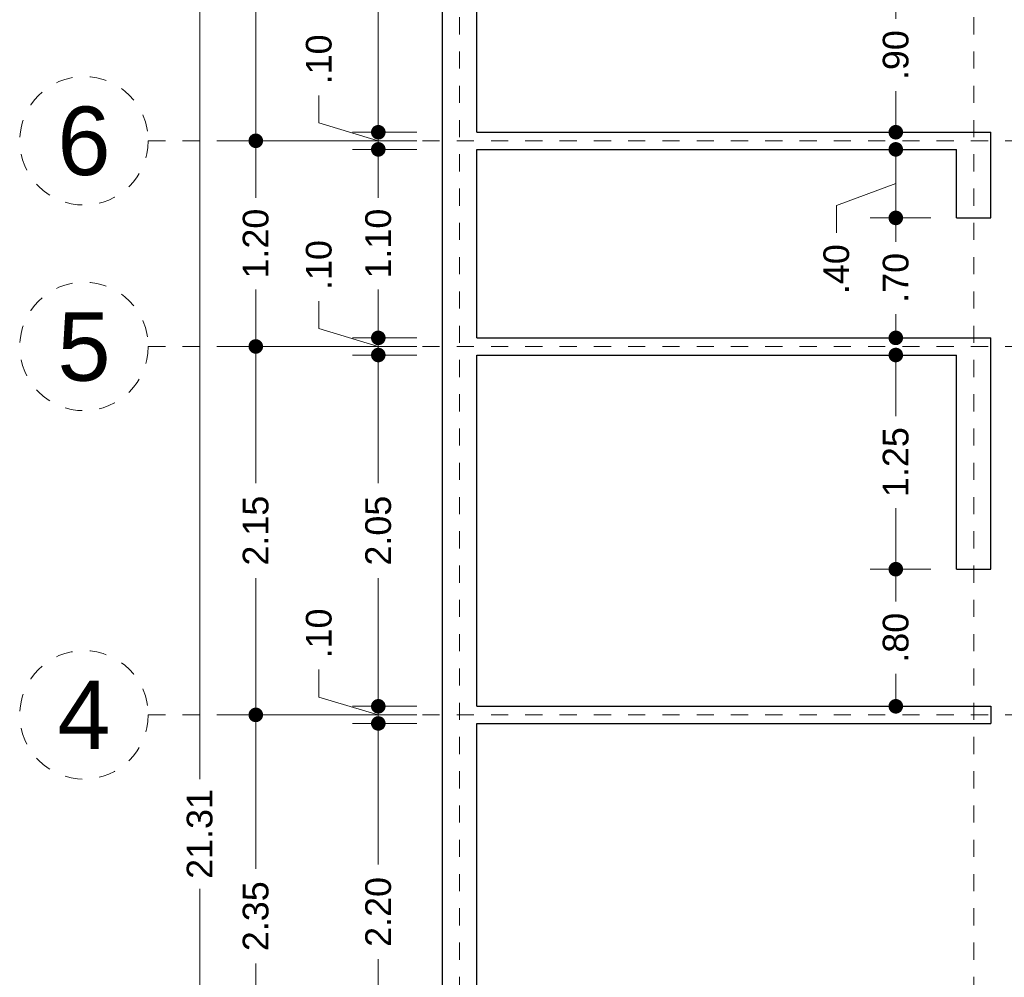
# Model space of a CAD drawing. Header units: millimetres. Extents: x -2.5 to 8.1, y -2.1 to 22.1.
# Tile 3 of 6: x -2.5 to 3.3, y 10 to 15.6. Entities that reach past the tile are written whole.
import ezdxf
from ezdxf.enums import TextEntityAlignment as Align

# ---------------------------------------------------------------- set-up
doc = ezdxf.new("R2010")
doc.units = ezdxf.units.MM
doc.header["$LTSCALE"] = 0.001
doc.linetypes.add('CENTER2', pattern=[28.575, 19.05, -3.175, 3.175, -3.175])
for name, color, linetype, lineweight in [('Cotas', 7, 'Continuous', 18), ('Ejes', 7, 'CENTER2', 5), ('Muros', 7, 'Continuous', 30)]:
    doc.layers.add(name, color=color, linetype=linetype, lineweight=lineweight)
doc.styles.get("Standard").update_dxf_attribs({"font": 'arial.ttf'})
doc.dimstyles.new('1-100', dxfattribs={"dimscale": 100, "dimtxt": 0.0015, "dimasz": 0.00085, "dimexe": 0.0015, "dimexo": 0.0015, "dimgap": 0.0008, "dimtad": 0, "dimzin": 4, "dimdsep": 46, "dimtxsty": 'Standard', "dimblk": 'DOT', "dimcen": 0.0009, "dimclrd": 256, "dimclre": 256, "dimclrt": 256, "dimadec": 0, "dimazin": 0, "dimtfac": 1, "dimtofl": 0, "dimtmove": 1, "dimatfit": 2, "dimfxl": 0.0015, "dimtfill": 1, "dimtolj": 1, "dimtzin": 4, "dimlwd": -1, "dimlwe": -1, "dimarcsym": 0})

# ---------------------------------------------------------------- blocks, each defined once
blk = doc.blocks.new('_DOT')
at = {"color": 0, "linetype": 'ByBlock'}
blk.add_line((-0.5, 0), (-1, 0), dxfattribs=at)
at = {"color": 0, "linetype": 'ByBlock', "const_width": 0.5}
blk.add_lwpolyline([(-0.25, 0, 1), (0.25, 0, 1)], format="xyb", close=True, dxfattribs=at)
blk = doc.blocks.new('*D11')
at = {"layer": 'Cotas', "transparency": 16777216}
for p, q in [((-0.15, 21.4799), (-1.5657, 21.4799)), ((-1.4157, 21.3949), (-1.4157, 11.1448)), ((-1.4157, 0.2549), (-1.4157, 10.505)), ((-0.15, 0.1699), (-1.5657, 0.1699))]:
    blk.add_line(p, q, dxfattribs=at)
at = {"layer": 'Defpoints', "color": 0, "transparency": 16777216}
for p in [(-1.4157, 21.4799), (0, 21.4799), (0, 0.1699)]:
    blk.add_point(p, dxfattribs=at)
at = {"layer": 'Cotas', "transparency": 16777216, "xscale": 0.08499999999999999, "yscale": 0.08499999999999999, "zscale": 0.08499999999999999}
for p, rotation in [((-1.4157, 21.4799), 90), ((-1.4157, 0.1699), 270)]:
    blk.add_blockref('_DOT', p, dxfattribs=dict(at, rotation=rotation))
at = {"layer": 'Cotas', "transparency": 16777216, "insert": (-1.4157, 10.8249), "char_height": 0.15, "attachment_point": 5, "rotation": 90, "bg_fill": 3, "box_fill_scale": 1.1, "bg_fill_color": 256, "bg_fill_true_color": 13158600, "bg_fill_transparency": 0}
blk.add_mtext('\\A1;21.31', dxfattribs=at)
blk = doc.blocks.new('*D14')
at = {"layer": 'Cotas', "transparency": 16777216}
for p, q in [((-0.15, 11.5199), (-1.2389, 11.5199)), ((-1.0889, 11.4349), (-1.0889, 10.6216)), ((-1.0889, 9.2549), (-1.0889, 10.0683)), ((-0.15, 9.1699), (-1.2389, 9.1699))]:
    blk.add_line(p, q, dxfattribs=at)
at = {"layer": 'Defpoints', "color": 0, "transparency": 16777216}
for p in [(-1.0889, 11.5199), (0, 11.5199), (0, 9.1699)]:
    blk.add_point(p, dxfattribs=at)
at = {"layer": 'Cotas', "transparency": 16777216, "xscale": 0.08499999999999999, "yscale": 0.08499999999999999, "zscale": 0.08499999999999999}
for p, rotation in [((-1.0889, 11.5199), 90), ((-1.0889, 9.1699), 270)]:
    blk.add_blockref('_DOT', p, dxfattribs=dict(at, rotation=rotation))
at = {"layer": 'Cotas', "transparency": 16777216, "insert": (-1.0889, 10.3449), "char_height": 0.15, "attachment_point": 5, "rotation": 90, "bg_fill": 3, "box_fill_scale": 1.1, "bg_fill_color": 256, "bg_fill_true_color": 13158600, "bg_fill_transparency": 0}
blk.add_mtext('\\A1;2.35', dxfattribs=at)
blk = doc.blocks.new('*D15')
at = {"layer": 'Cotas', "transparency": 16777216}
for p, q in [((-0.15, 13.6699), (-1.2389, 13.6699)), ((-1.0889, 13.5849), (-1.0889, 12.8716)), ((-1.0889, 11.6049), (-1.0889, 12.3183)), ((-0.15, 11.5199), (-1.2389, 11.5199))]:
    blk.add_line(p, q, dxfattribs=at)
at = {"layer": 'Defpoints', "color": 0, "transparency": 16777216}
for p in [(-1.0889, 13.6699), (0, 13.6699), (0, 11.5199)]:
    blk.add_point(p, dxfattribs=at)
at = {"layer": 'Cotas', "transparency": 16777216, "xscale": 0.08499999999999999, "yscale": 0.08499999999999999, "zscale": 0.08499999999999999}
for p, rotation in [((-1.0889, 13.6699), 90), ((-1.0889, 11.5199), 270)]:
    blk.add_blockref('_DOT', p, dxfattribs=dict(at, rotation=rotation))
at = {"layer": 'Cotas', "transparency": 16777216, "insert": (-1.0889, 12.5949), "char_height": 0.15, "attachment_point": 5, "rotation": 90, "bg_fill": 3, "box_fill_scale": 1.1, "bg_fill_color": 256, "bg_fill_true_color": 13158600, "bg_fill_transparency": 0}
blk.add_mtext('\\A1;2.15', dxfattribs=at)
blk = doc.blocks.new('*D16')
at = {"layer": 'Cotas', "transparency": 16777216}
for p, q in [((-0.15, 14.8699), (-1.2389, 14.8699)), ((-1.0889, 14.7849), (-1.0889, 14.5374)), ((-1.0889, 13.7549), (-1.0889, 14.0024)), ((-0.15, 13.6699), (-1.2389, 13.6699))]:
    blk.add_line(p, q, dxfattribs=at)
at = {"layer": 'Defpoints', "color": 0, "transparency": 16777216}
for p in [(-1.0889, 14.8699), (0, 14.8699), (0, 13.6699)]:
    blk.add_point(p, dxfattribs=at)
at = {"layer": 'Cotas', "transparency": 16777216, "xscale": 0.08499999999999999, "yscale": 0.08499999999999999, "zscale": 0.08499999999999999}
for p, rotation in [((-1.0889, 14.8699), 90), ((-1.0889, 13.6699), 270)]:
    blk.add_blockref('_DOT', p, dxfattribs=dict(at, rotation=rotation))
at = {"layer": 'Cotas', "transparency": 16777216, "insert": (-1.0889, 14.2699), "char_height": 0.15, "attachment_point": 5, "rotation": 90, "bg_fill": 3, "box_fill_scale": 1.1, "bg_fill_color": 256, "bg_fill_true_color": 13158600, "bg_fill_transparency": 0}
blk.add_mtext('\\A1;1.20', dxfattribs=at)
blk = doc.blocks.new('*D17')
at = {"layer": 'Cotas', "transparency": 16777216}
for p, q in [((-0.15, 18.1499), (-1.2389, 18.1499)), ((-1.0889, 18.0649), (-1.0889, 16.7848)), ((-1.0889, 14.9549), (-1.0889, 16.235)), ((-0.15, 14.8699), (-1.2389, 14.8699))]:
    blk.add_line(p, q, dxfattribs=at)
at = {"layer": 'Defpoints', "color": 0, "transparency": 16777216}
for p in [(-1.0889, 18.1499), (0, 18.1499), (0, 14.8699)]:
    blk.add_point(p, dxfattribs=at)
at = {"layer": 'Cotas', "transparency": 16777216, "xscale": 0.08499999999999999, "yscale": 0.08499999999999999, "zscale": 0.08499999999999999}
for p, rotation in [((-1.0889, 18.1499), 90), ((-1.0889, 14.8699), 270)]:
    blk.add_blockref('_DOT', p, dxfattribs=dict(at, rotation=rotation))
at = {"layer": 'Cotas', "transparency": 16777216, "insert": (-1.0889, 16.5099), "char_height": 0.15, "attachment_point": 5, "rotation": 90, "bg_fill": 3, "box_fill_scale": 1.1, "bg_fill_color": 256, "bg_fill_true_color": 13158600, "bg_fill_transparency": 0}
blk.add_mtext('\\A1;3.28', dxfattribs=at)
blk = doc.blocks.new('*D21')
at = {"layer": 'Cotas', "transparency": 16777216}
for p, q in [((-0.15, 18.0499), (-0.524, 18.0499)), ((-0.374, 17.9649), (-0.374, 16.7597)), ((-0.374, 15.0049), (-0.374, 16.2102)), ((-0.15, 14.9199), (-0.524, 14.9199))]:
    blk.add_line(p, q, dxfattribs=at)
at = {"layer": 'Defpoints', "color": 0, "transparency": 16777216}
for p in [(0, 18.0499), (-0.374, 14.9199), (0, 14.9199)]:
    blk.add_point(p, dxfattribs=at)
at = {"layer": 'Cotas', "transparency": 16777216, "xscale": 0.08499999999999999, "yscale": 0.08499999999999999, "zscale": 0.08499999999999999}
for p, rotation in [((-0.374, 18.0499), 90), ((-0.374, 14.9199), 270)]:
    blk.add_blockref('_DOT', p, dxfattribs=dict(at, rotation=rotation))
at = {"layer": 'Cotas', "transparency": 16777216, "insert": (-0.374, 16.4849), "char_height": 0.15, "attachment_point": 5, "rotation": 90, "bg_fill": 3, "box_fill_scale": 1.1, "bg_fill_color": 256, "bg_fill_true_color": 13158600, "bg_fill_transparency": 0}
blk.add_mtext('\\A1;3.13', dxfattribs=at)
blk = doc.blocks.new('*D22')
at = {"layer": 'Cotas', "transparency": 16777216}
for p, q in [((-0.7206, 14.9739), (-0.7206, 15.1339)), ((-0.374, 15.0049), (-0.374, 15.0899)), ((-0.374, 14.8699), (-0.7206, 14.9739)), ((-0.15, 14.9199), (-0.524, 14.9199)), ((-0.374, 14.9199), (-0.374, 14.8199)), ((-0.15, 14.8199), (-0.524, 14.8199)), ((-0.374, 14.7349), (-0.374, 14.6499))]:
    blk.add_line(p, q, dxfattribs=at)
at = {"layer": 'Defpoints', "color": 0, "transparency": 16777216}
for p in [(0, 14.9199), (-0.374, 14.8199), (0, 14.8199)]:
    blk.add_point(p, dxfattribs=at)
at = {"layer": 'Cotas', "transparency": 16777216, "xscale": 0.08499999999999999, "yscale": 0.08499999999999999, "zscale": 0.08499999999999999}
for p, rotation in [((-0.374, 14.9199), 270), ((-0.374, 14.8199), 90)]:
    blk.add_blockref('_DOT', p, dxfattribs=dict(at, rotation=rotation))
at = {"layer": 'Cotas', "transparency": 16777216, "insert": (-0.7206, 15.345), "char_height": 0.15, "attachment_point": 5, "rotation": 90, "bg_fill": 3, "box_fill_scale": 1.1, "bg_fill_color": 256, "bg_fill_true_color": 13158600, "bg_fill_transparency": 0}
blk.add_mtext('\\A1;.10', dxfattribs=at)
blk = doc.blocks.new('*D23')
at = {"layer": 'Cotas', "transparency": 16777216}
for p, q in [((-0.15, 14.8199), (-0.524, 14.8199)), ((-0.374, 14.7349), (-0.374, 14.5374)), ((-0.374, 13.8049), (-0.374, 14.0024)), ((-0.15, 13.7199), (-0.524, 13.7199))]:
    blk.add_line(p, q, dxfattribs=at)
at = {"layer": 'Defpoints', "color": 0, "transparency": 16777216}
for p in [(0, 14.8199), (-0.374, 13.7199), (0, 13.7199)]:
    blk.add_point(p, dxfattribs=at)
at = {"layer": 'Cotas', "transparency": 16777216, "xscale": 0.08499999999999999, "yscale": 0.08499999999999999, "zscale": 0.08499999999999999}
for p, rotation in [((-0.374, 14.8199), 90), ((-0.374, 13.7199), 270)]:
    blk.add_blockref('_DOT', p, dxfattribs=dict(at, rotation=rotation))
at = {"layer": 'Cotas', "transparency": 16777216, "insert": (-0.374, 14.2699), "char_height": 0.15, "attachment_point": 5, "rotation": 90, "bg_fill": 3, "box_fill_scale": 1.1, "bg_fill_color": 256, "bg_fill_true_color": 13158600, "bg_fill_transparency": 0}
blk.add_mtext('\\A1;1.10', dxfattribs=at)
blk = doc.blocks.new('*D24')
at = {"layer": 'Cotas', "transparency": 16777216}
for p, q in [((-0.7206, 13.7739), (-0.7206, 13.9339)), ((-0.374, 13.8049), (-0.374, 13.8899)), ((-0.374, 13.6699), (-0.7206, 13.7739)), ((-0.15, 13.7199), (-0.524, 13.7199)), ((-0.374, 13.7199), (-0.374, 13.6199)), ((-0.15, 13.6199), (-0.524, 13.6199)), ((-0.374, 13.5349), (-0.374, 13.4499))]:
    blk.add_line(p, q, dxfattribs=at)
at = {"layer": 'Defpoints', "color": 0, "transparency": 16777216}
for p in [(0, 13.7199), (-0.374, 13.6199), (0, 13.6199)]:
    blk.add_point(p, dxfattribs=at)
at = {"layer": 'Cotas', "transparency": 16777216, "xscale": 0.08499999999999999, "yscale": 0.08499999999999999, "zscale": 0.08499999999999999}
for p, rotation in [((-0.374, 13.7199), 270), ((-0.374, 13.6199), 90)]:
    blk.add_blockref('_DOT', p, dxfattribs=dict(at, rotation=rotation))
at = {"layer": 'Cotas', "transparency": 16777216, "insert": (-0.7206, 14.145), "char_height": 0.15, "attachment_point": 5, "rotation": 90, "bg_fill": 3, "box_fill_scale": 1.1, "bg_fill_color": 256, "bg_fill_true_color": 13158600, "bg_fill_transparency": 0}
blk.add_mtext('\\A1;.10', dxfattribs=at)
blk = doc.blocks.new('*D25')
at = {"layer": 'Cotas', "transparency": 16777216}
for p, q in [((-0.15, 13.6199), (-0.524, 13.6199)), ((-0.374, 13.5349), (-0.374, 12.8716)), ((-0.374, 11.6549), (-0.374, 12.3183)), ((-0.15, 11.5699), (-0.524, 11.5699))]:
    blk.add_line(p, q, dxfattribs=at)
at = {"layer": 'Defpoints', "color": 0, "transparency": 16777216}
for p in [(0, 13.6199), (-0.374, 11.5699), (0, 11.5699)]:
    blk.add_point(p, dxfattribs=at)
at = {"layer": 'Cotas', "transparency": 16777216, "xscale": 0.08499999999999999, "yscale": 0.08499999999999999, "zscale": 0.08499999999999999}
for p, rotation in [((-0.374, 13.6199), 90), ((-0.374, 11.5699), 270)]:
    blk.add_blockref('_DOT', p, dxfattribs=dict(at, rotation=rotation))
at = {"layer": 'Cotas', "transparency": 16777216, "insert": (-0.374, 12.5949), "char_height": 0.15, "attachment_point": 5, "rotation": 90, "bg_fill": 3, "box_fill_scale": 1.1, "bg_fill_color": 256, "bg_fill_true_color": 13158600, "bg_fill_transparency": 0}
blk.add_mtext('\\A1;2.05', dxfattribs=at)
blk = doc.blocks.new('*D26')
at = {"layer": 'Cotas', "transparency": 16777216}
for p, q in [((-0.7206, 11.6239), (-0.7206, 11.7839)), ((-0.374, 11.6549), (-0.374, 11.7399)), ((-0.374, 11.5199), (-0.7206, 11.6239)), ((-0.15, 11.5699), (-0.524, 11.5699)), ((-0.374, 11.5699), (-0.374, 11.4699)), ((-0.15, 11.4699), (-0.524, 11.4699)), ((-0.374, 11.3849), (-0.374, 11.2999))]:
    blk.add_line(p, q, dxfattribs=at)
at = {"layer": 'Defpoints', "color": 0, "transparency": 16777216}
for p in [(0, 11.5699), (-0.374, 11.4699), (0, 11.4699)]:
    blk.add_point(p, dxfattribs=at)
at = {"layer": 'Cotas', "transparency": 16777216, "xscale": 0.08499999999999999, "yscale": 0.08499999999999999, "zscale": 0.08499999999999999}
for p, rotation in [((-0.374, 11.5699), 270), ((-0.374, 11.4699), 90)]:
    blk.add_blockref('_DOT', p, dxfattribs=dict(at, rotation=rotation))
at = {"layer": 'Cotas', "transparency": 16777216, "insert": (-0.7206, 11.995), "char_height": 0.15, "attachment_point": 5, "rotation": 90, "bg_fill": 3, "box_fill_scale": 1.1, "bg_fill_color": 256, "bg_fill_true_color": 13158600, "bg_fill_transparency": 0}
blk.add_mtext('\\A1;.10', dxfattribs=at)
blk = doc.blocks.new('*D27')
at = {"layer": 'Cotas', "transparency": 16777216}
for p, q in [((-0.15, 11.4699), (-0.524, 11.4699)), ((-0.374, 11.3849), (-0.374, 10.6458)), ((-0.374, 9.3549), (-0.374, 10.0941)), ((-0.15, 9.2699), (-0.524, 9.2699))]:
    blk.add_line(p, q, dxfattribs=at)
at = {"layer": 'Defpoints', "color": 0, "transparency": 16777216}
for p in [(0, 11.4699), (-0.374, 9.2699), (0, 9.2699)]:
    blk.add_point(p, dxfattribs=at)
at = {"layer": 'Cotas', "transparency": 16777216, "xscale": 0.08499999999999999, "yscale": 0.08499999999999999, "zscale": 0.08499999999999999}
for p, rotation in [((-0.374, 11.4699), 90), ((-0.374, 9.2699), 270)]:
    blk.add_blockref('_DOT', p, dxfattribs=dict(at, rotation=rotation))
at = {"layer": 'Cotas', "transparency": 16777216, "insert": (-0.374, 10.3699), "char_height": 0.15, "attachment_point": 5, "rotation": 90, "bg_fill": 3, "box_fill_scale": 1.1, "bg_fill_color": 256, "bg_fill_true_color": 13158600, "bg_fill_transparency": 0}
blk.add_mtext('\\A1;2.20', dxfattribs=at)
blk = doc.blocks.new('*D35')
at = {"layer": 'Cotas', "transparency": 16777216}
for p, q in [((2.85, 12.3699), (2.4953, 12.3699)), ((2.6453, 12.2849), (2.6453, 12.1811)), ((2.6453, 11.6549), (2.6453, 11.7588)), ((3.05, 11.5699), (2.4953, 11.5699))]:
    blk.add_line(p, q, dxfattribs=at)
at = {"layer": 'Defpoints', "color": 0, "transparency": 16777216}
for p in [(3, 12.3699), (2.6453, 11.5699), (3.2, 11.5699)]:
    blk.add_point(p, dxfattribs=at)
at = {"layer": 'Cotas', "transparency": 16777216, "xscale": 0.08499999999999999, "yscale": 0.08499999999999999, "zscale": 0.08499999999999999}
for p, rotation in [((2.6453, 12.3699), 90), ((2.6453, 11.5699), 270)]:
    blk.add_blockref('_DOT', p, dxfattribs=dict(at, rotation=rotation))
at = {"layer": 'Cotas', "transparency": 16777216, "insert": (2.6453, 11.9699), "char_height": 0.15, "attachment_point": 5, "rotation": 90, "bg_fill": 3, "box_fill_scale": 1.1, "bg_fill_color": 256, "bg_fill_true_color": 13158600, "bg_fill_transparency": 0}
blk.add_mtext('\\A1;.80', dxfattribs=at)
blk = doc.blocks.new('*D36')
at = {"layer": 'Cotas', "transparency": 16777216}
for p, q in [((2.85, 14.8199), (2.4953, 14.8199)), ((2.6453, 14.7349), (2.6453, 14.5049)), ((2.6453, 14.6199), (2.2987, 14.4921)), ((2.2987, 14.4921), (2.2987, 14.3321)), ((2.85, 14.4199), (2.4953, 14.4199))]:
    blk.add_line(p, q, dxfattribs=at)
at = {"layer": 'Defpoints', "color": 0, "transparency": 16777216}
for p in [(3, 14.8199), (2.6453, 14.4199), (3, 14.4199)]:
    blk.add_point(p, dxfattribs=at)
at = {"layer": 'Cotas', "transparency": 16777216, "xscale": 0.08499999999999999, "yscale": 0.08499999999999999, "zscale": 0.08499999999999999}
for p, rotation in [((2.6453, 14.8199), 90), ((2.6453, 14.4199), 270)]:
    blk.add_blockref('_DOT', p, dxfattribs=dict(at, rotation=rotation))
at = {"layer": 'Cotas', "transparency": 16777216, "insert": (2.2987, 14.1209), "char_height": 0.15, "attachment_point": 5, "rotation": 90, "bg_fill": 3, "box_fill_scale": 1.1, "bg_fill_color": 256, "bg_fill_true_color": 13158600, "bg_fill_transparency": 0}
blk.add_mtext('\\A1;.40', dxfattribs=at)
blk = doc.blocks.new('*D37')
at = {"layer": 'Cotas', "transparency": 16777216}
for p, q in [((2.85, 14.4199), (2.4953, 14.4199)), ((2.6453, 14.3349), (2.6453, 14.2811)), ((2.6453, 13.8049), (2.6453, 13.8588)), ((2.7918, 13.7199), (2.4953, 13.7199))]:
    blk.add_line(p, q, dxfattribs=at)
at = {"layer": 'Defpoints', "color": 0, "transparency": 16777216}
for p in [(3, 14.4199), (2.6453, 13.7199), (2.9418, 13.7199)]:
    blk.add_point(p, dxfattribs=at)
at = {"layer": 'Cotas', "transparency": 16777216, "xscale": 0.08499999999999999, "yscale": 0.08499999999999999, "zscale": 0.08499999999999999}
for p, rotation in [((2.6453, 14.4199), 90), ((2.6453, 13.7199), 270)]:
    blk.add_blockref('_DOT', p, dxfattribs=dict(at, rotation=rotation))
at = {"layer": 'Cotas', "transparency": 16777216, "insert": (2.6453, 14.0699), "char_height": 0.15, "attachment_point": 5, "rotation": 90, "bg_fill": 3, "box_fill_scale": 1.1, "bg_fill_color": 256, "bg_fill_true_color": 13158600, "bg_fill_transparency": 0}
blk.add_mtext('\\A1;.70', dxfattribs=at)
blk = doc.blocks.new('*D41')
at = {"layer": 'Cotas', "transparency": 16777216}
for p, q in [((2.85, 15.8199), (2.4953, 15.8199)), ((2.6453, 15.7349), (2.6453, 15.5811)), ((2.6453, 15.0049), (2.6453, 15.1588)), ((3.05, 14.9199), (2.4953, 14.9199))]:
    blk.add_line(p, q, dxfattribs=at)
at = {"layer": 'Defpoints', "color": 0, "transparency": 16777216}
for p in [(3, 15.8199), (2.6453, 14.9199), (3.2, 14.9199)]:
    blk.add_point(p, dxfattribs=at)
at = {"layer": 'Cotas', "transparency": 16777216, "xscale": 0.08499999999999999, "yscale": 0.08499999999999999, "zscale": 0.08499999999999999}
for p, rotation in [((2.6453, 15.8199), 90), ((2.6453, 14.9199), 270)]:
    blk.add_blockref('_DOT', p, dxfattribs=dict(at, rotation=rotation))
at = {"layer": 'Cotas', "transparency": 16777216, "insert": (2.6453, 15.3699), "char_height": 0.15, "attachment_point": 5, "rotation": 90, "bg_fill": 3, "box_fill_scale": 1.1, "bg_fill_color": 256, "bg_fill_true_color": 13158600, "bg_fill_transparency": 0}
blk.add_mtext('\\A1;.90', dxfattribs=at)
blk = doc.blocks.new('*D71')
at = {"layer": 'Cotas', "transparency": 16777216}
for p, q in [((2.85, 13.6199), (2.4953, 13.6199)), ((2.6453, 13.5349), (2.6453, 13.2632)), ((2.6453, 12.4549), (2.6453, 12.7266)), ((2.85, 12.3699), (2.4953, 12.3699))]:
    blk.add_line(p, q, dxfattribs=at)
at = {"layer": 'Defpoints', "color": 0, "transparency": 16777216}
for p in [(2.6453, 13.6199), (3, 13.6199), (3, 12.3699)]:
    blk.add_point(p, dxfattribs=at)
at = {"layer": 'Cotas', "transparency": 16777216, "xscale": 0.08499999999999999, "yscale": 0.08499999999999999, "zscale": 0.08499999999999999}
for p, rotation in [((2.6453, 13.6199), 90), ((2.6453, 12.3699), 270)]:
    blk.add_blockref('_DOT', p, dxfattribs=dict(at, rotation=rotation))
at = {"layer": 'Cotas', "transparency": 16777216, "insert": (2.6453, 12.9949), "char_height": 0.15, "attachment_point": 5, "rotation": 90, "bg_fill": 3, "box_fill_scale": 1.1, "bg_fill_color": 256, "bg_fill_true_color": 13158600, "bg_fill_transparency": 0}
blk.add_mtext('\\A1;1.25', dxfattribs=at)

msp = doc.modelspace()

# ---------------------------------------------------------------- linework, layer by layer
at = {"layer": 'Ejes', "linetype": 'CENTER2'}
for p, q in [((0.1, -1.3089), (0.1, 21.9799)), ((3.1, -1.3089), (3.1, 21.9799)), ((-1.7163, 14.8699), (7.6, 14.8699)), ((-1.7163, 13.6699), (7.6, 13.6699)), ((-1.7163, 11.5199), (7.6, 11.5199))]:
    msp.add_line(p, q, dxfattribs=at)
at = {"layer": 'Ejes'}
for centre in [(-2.0913, 14.8699), (-2.0913, 13.6699), (-2.0913, 11.5199)]:
    msp.add_circle(centre, 0.375, dxfattribs=at)
at = {"layer": 'Muros'}
for p, q in [((0, 0.1699), (0, 21.4799)), ((0.2, 14.9199), (0.2, 18.0499)), ((0.2, 14.9199), (3.2, 14.9199)), ((3.2, 14.4199), (3.2, 14.9199)), ((0.2, 14.8199), (3, 14.8199)), ((0.2, 13.7199), (0.2, 14.8199)), ((3, 14.4199), (3, 14.8199)), ((3, 14.4199), (3.2, 14.4199)), ((3.2, 14.4199), (3.2, 14.4199)), ((0.2, 13.7199), (3.2, 13.7199)), ((3.2, 12.3699), (3.2, 13.7199)), ((0.2, 13.6199), (3, 13.6199)), ((0.2, 11.5699), (0.2, 13.6199)), ((3, 12.3699), (3, 13.6199)), ((3, 12.3699), (3.2, 12.3699)), ((0.2, 11.5699), (3.2, 11.5699)), ((3.2, 11.5699), (3.2, 11.4699)), ((0.2, 11.4699), (3.2, 11.4699)), ((0.2, 9.2699), (0.2, 11.4699))]:
    msp.add_line(p, q, dxfattribs=at)

# ---------------------------------------------------------------- texts
at = {"layer": 'Ejes'}
for s, p in [('6', (-2.0913, 14.8699)), ('5', (-2.0913, 13.6699)), ('4', (-2.0913, 11.5199))]:
    msp.add_text(s, height=0.4, dxfattribs=at).set_placement(p, align=Align.MIDDLE_CENTER)

# ---------------------------------------------------------------- next in the draw order: dimensions: what is measured, and where the dimension line sits
at = {"layer": 'Cotas'}
for base, p1, p2, picture, middle in [((-1.4157, 21.4799), (0, 0.1699), (0, 21.4799), '*D11', (-1.4157, 10.8249)), ((2.6453, 11.5699), (3, 12.3699), (3.2, 11.5699), '*D35', (2.6453, 11.9699))]:
    dim = msp.add_linear_dim(base=base, p1=p1, p2=p2, angle=90, dimstyle='1-100', dxfattribs=at)
    dim.commit()
    dim.dimension.update_dxf_attribs({"geometry": picture, "text_midpoint": middle})
dim = msp.add_linear_dim(base=(2.6453, 14.4199), p1=(3, 14.8199), p2=(3, 14.4199), angle=90, dimstyle='1-100', dxfattribs=at)
dim.commit()
dim.dimension.update_dxf_attribs({"geometry": '*D36', "text_midpoint": (2.2987, 14.2521), "dimtype": 160})

# ---------------------------------------------------------------- next in the draw order: dimensions: what is measured, and where the dimension line sits
for base, p1, p2, picture, middle in [((2.6453, 14.9199), (3, 15.8199), (3.2, 14.9199), '*D41', (2.6453, 15.3699)), ((-1.0889, 11.5199), (0, 9.1699), (0, 11.5199), '*D14', (-1.0889, 10.3449))]:
    dim = msp.add_linear_dim(base=base, p1=p1, p2=p2, angle=90, dimstyle='1-100', dxfattribs=at)
    dim.commit()
    dim.dimension.update_dxf_attribs({"geometry": picture, "text_midpoint": middle})
dim = msp.add_linear_dim(base=(2.6453, 13.7199), p1=(3, 14.4199), p2=(2.9418, 13.7199), angle=90, dimstyle='1-100', dxfattribs=at)
dim.commit()
dim.dimension.update_dxf_attribs({"geometry": '*D37', "text_midpoint": (2.6453, 14.0699), "dimtype": 160})

# ---------------------------------------------------------------- next in the draw order: dimensions: what is measured, and where the dimension line sits
for base, p1, p2, picture, middle in [((-1.0889, 13.6699), (0, 11.5199), (0, 13.6699), '*D15', (-1.0889, 12.5949)), ((2.6453, 13.6199), (3, 12.3699), (3, 13.6199), '*D71', (2.6453, 12.9949))]:
    dim = msp.add_linear_dim(base=base, p1=p1, p2=p2, angle=90, dimstyle='1-100', dxfattribs=at)
    dim.commit()
    dim.dimension.update_dxf_attribs({"geometry": picture, "text_midpoint": middle})

# ---------------------------------------------------------------- next in the draw order: dimensions: what is measured, and where the dimension line sits
dim = msp.add_linear_dim(base=(-1.0889, 14.8699), p1=(0, 13.6699), p2=(0, 14.8699), angle=90, dimstyle='1-100', dxfattribs=at)
dim.commit()
dim.dimension.update_dxf_attribs({"geometry": '*D16', "text_midpoint": (-1.0889, 14.2699)})

# ---------------------------------------------------------------- next in the draw order: dimensions: what is measured, and where the dimension line sits
dim = msp.add_linear_dim(base=(-1.0889, 18.1499), p1=(0, 14.8699), p2=(0, 18.1499), angle=90, dimstyle='1-100', dxfattribs=at)
dim.commit()
dim.dimension.update_dxf_attribs({"geometry": '*D17', "text_midpoint": (-1.0889, 16.5099)})

# ---------------------------------------------------------------- next in the draw order: dimensions: what is measured, and where the dimension line sits
dim = msp.add_linear_dim(base=(-0.374, 14.9199), p1=(0, 18.0499), p2=(0, 14.9199), angle=90, dimstyle='1-100', dxfattribs=at)
dim.commit()
dim.dimension.update_dxf_attribs({"geometry": '*D21', "text_midpoint": (-0.374, 16.4849)})

# ---------------------------------------------------------------- next in the draw order: dimensions: what is measured, and where the dimension line sits
dim = msp.add_linear_dim(base=(-0.374, 14.8199), p1=(0, 14.9199), p2=(0, 14.8199), angle=90, dimstyle='1-100', dxfattribs=at)
dim.commit()
dim.dimension.update_dxf_attribs({"geometry": '*D22', "text_midpoint": (-0.7206, 15.2139)})

# ---------------------------------------------------------------- next in the draw order: dimensions: what is measured, and where the dimension line sits
dim = msp.add_linear_dim(base=(-0.374, 13.7199), p1=(0, 14.8199), p2=(0, 13.7199), angle=90, dimstyle='1-100', dxfattribs=at)
dim.commit()
dim.dimension.update_dxf_attribs({"geometry": '*D23', "text_midpoint": (-0.374, 14.2699)})

# ---------------------------------------------------------------- next in the draw order: dimensions: what is measured, and where the dimension line sits
dim = msp.add_linear_dim(base=(-0.374, 13.6199), p1=(0, 13.7199), p2=(0, 13.6199), angle=90, dimstyle='1-100', dxfattribs=at)
dim.commit()
dim.dimension.update_dxf_attribs({"geometry": '*D24', "text_midpoint": (-0.7206, 14.0139)})

# ---------------------------------------------------------------- next in the draw order: dimensions: what is measured, and where the dimension line sits
dim = msp.add_linear_dim(base=(-0.374, 11.5699), p1=(0, 13.6199), p2=(0, 11.5699), angle=90, dimstyle='1-100', dxfattribs=at)
dim.commit()
dim.dimension.update_dxf_attribs({"geometry": '*D25', "text_midpoint": (-0.374, 12.5949)})

# ---------------------------------------------------------------- next in the draw order: dimensions: what is measured, and where the dimension line sits
dim = msp.add_linear_dim(base=(-0.374, 11.4699), p1=(0, 11.5699), p2=(0, 11.4699), angle=90, dimstyle='1-100', dxfattribs=at)
dim.commit()
dim.dimension.update_dxf_attribs({"geometry": '*D26', "text_midpoint": (-0.7206, 11.8639)})

# ---------------------------------------------------------------- next in the draw order: dimensions: what is measured, and where the dimension line sits
dim = msp.add_linear_dim(base=(-0.374, 9.2699), p1=(0, 11.4699), p2=(0, 9.2699), angle=90, dimstyle='1-100', dxfattribs=at)
dim.commit()
dim.dimension.update_dxf_attribs({"geometry": '*D27', "text_midpoint": (-0.374, 10.3699)})

doc.saveas('drawing.dxf')
